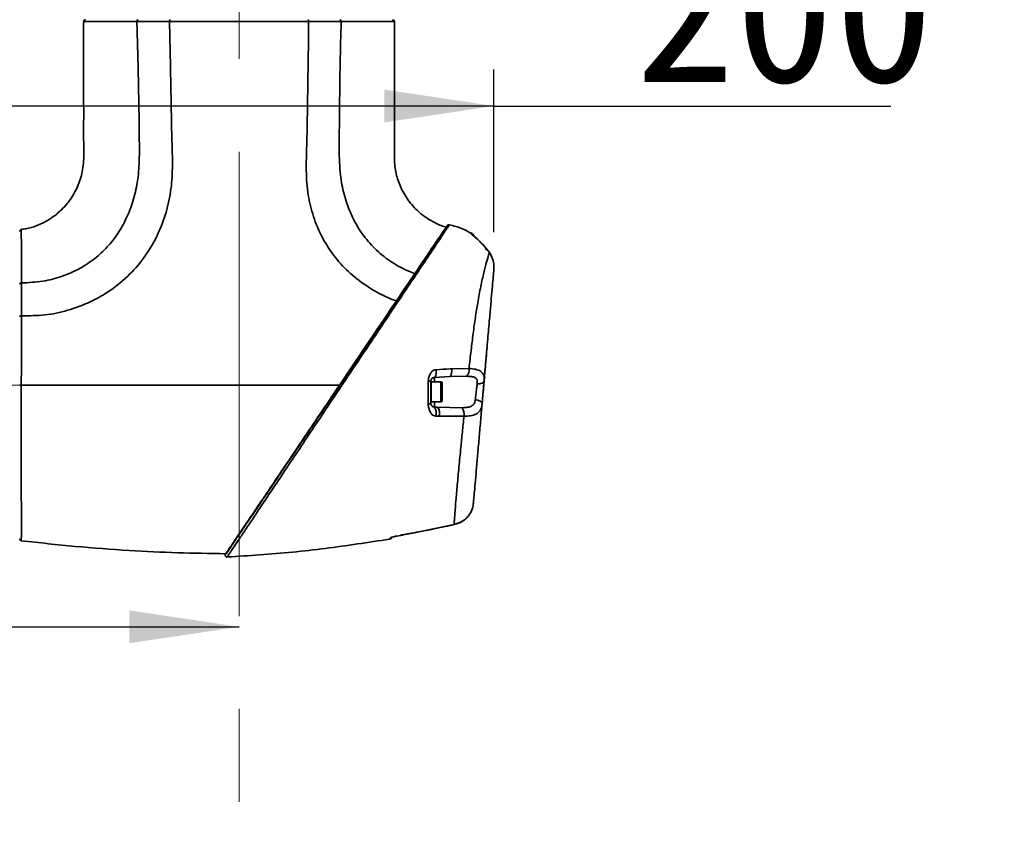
# Model space of a CAD drawing. Header units: millimetres. Extents: x 0 to 297, y 0 to 209.
# Tile 14 of 38: x 86 to 113, y 104 to 127. Entities that reach past the tile are written whole.
import ezdxf

# ---------------------------------------------------------------- set-up
doc = ezdxf.new("R2010")
doc.units = ezdxf.units.MM
doc.header["$PDSIZE"] = -1
doc.linetypes.add('CENTERX2', pattern=[20.32, 12.7, -2.54, 2.54, -2.54])
doc.layers.add('图层0', color=7, linetype='Continuous')
doc.styles.add('SLDTEXTSTYLE0', font='SIMSUN.TTC')
doc.styles.add('SLDTEXTSTYLE5', font='SIMSUN.TTC', dxfattribs={"bigfont": 'bigfont'})
doc.dimstyles.new('SLDDIMSTYLE0', dxfattribs={"dimtxt": 4, "dimasz": 3, "dimexe": 0, "dimexo": 0.0625, "dimgap": 1, "dimtad": 2, "dimlfac": 10, "dimrnd": 1e-09, "dimzin": 12, "dimdsep": 46, "dimtxsty": 'SLDTEXTSTYLE0', "dimsah": 1, "dimcen": 0.09, "dimadec": 0, "dimazin": 3, "dimtfac": 1, "dimtofl": 0, "dimtmove": 0, "dimatfit": 3, "dimfxl": 0, "dimfrac": 2, "dimtolj": 1, "dimtzin": 12, "dimarcsym": 0})
doc.dimstyles.new('SLDDIMSTYLE2', dxfattribs={"dimtxt": 3, "dimasz": 3, "dimexe": 0, "dimexo": 0.0625, "dimgap": 0.75, "dimtad": 0, "dimtih": 1, "dimtoh": 1, "dimlfac": 3, "dimrnd": 1e-09, "dimzin": 12, "dimdsep": 46, "dimtxsty": 'SLDTEXTSTYLE0', "dimblk1": 'NONE', "dimblk2": 'NONE', "dimsah": 1, "dimcen": 0, "dimadec": 0, "dimazin": 3, "dimtfac": 1, "dimtmove": 0, "dimatfit": 3, "dimldrblk": 'NONE', "dimfxl": 0, "dimfrac": 2, "dimtolj": 1, "dimtzin": 12, "dimarcsym": 0})
doc.dimstyles.new('SLDDIMSTYLE7', dxfattribs={"dimtxt": 3, "dimasz": 3, "dimexe": 0, "dimexo": 0.0625, "dimgap": 0.75, "dimtad": 0, "dimtih": 1, "dimtoh": 1, "dimlfac": 3, "dimrnd": 1e-09, "dimzin": 12, "dimdsep": 46, "dimtxsty": 'SLDTEXTSTYLE0', "dimblk1": 'NONE', "dimblk2": 'NONE', "dimsah": 1, "dimcen": 0, "dimadec": 0, "dimazin": 3, "dimtol": 1, "dimtp": 0.03, "dimtfac": 1, "dimtmove": 0, "dimatfit": 3, "dimldrblk": 'NONE', "dimfxl": 0, "dimfrac": 2, "dimtolj": 1, "dimarcsym": 0})
doc.dimstyles.new('SLDDIMSTYLE8', dxfattribs={"dimtxt": 3, "dimasz": 3, "dimexe": 0, "dimexo": 0.0625, "dimgap": 0.75, "dimtad": 0, "dimtih": 1, "dimtoh": 1, "dimlfac": 3, "dimrnd": 1e-09, "dimzin": 12, "dimdsep": 46, "dimtxsty": 'SLDTEXTSTYLE0', "dimblk1": 'NONE', "dimblk2": 'NONE', "dimsah": 1, "dimcen": 0, "dimadec": 0, "dimazin": 3, "dimtfac": 1, "dimtmove": 0, "dimatfit": 3, "dimldrblk": 'NONE', "dimfxl": 0, "dimfrac": 2, "dimtolj": 1, "dimtzin": 12, "dimarcsym": 0})

# ---------------------------------------------------------------- blocks, each defined once
blk = doc.blocks.new('_D_2')
at = {"layer": '图层0'}
for p, q in [((78.522, 120.915), (78.522, 125.153)), ((98.595, 120.7), (98.595, 125.153)), ((98.595, 124.153), (78.522, 124.153)), ((98.595, 124.153), (109.45, 124.153))]:
    blk.add_line(p, q, dxfattribs=at)
for points in [[(78.522, 124.153), (81.522, 123.703), (81.522, 124.603)], [(98.595, 124.153), (95.595, 124.603), (95.595, 123.703)]]:
    blk.add_solid(points, dxfattribs=at)
at = {"layer": '图层0', "insert": (102.466, 128.808), "char_height": 4, "attachment_point": 1, "style": 'SLDTEXTSTYLE0'}
blk.add_mtext('200', dxfattribs=at)
blk = doc.blocks.new('_D_9')
at = {"layer": '图层0'}
for p, q in [((78.522, 112.115), (78.522, 108.904)), ((78.522, 109.904), (68.33, 109.904)), ((78.522, 109.904), (91.622, 109.904))]:
    blk.add_line(p, q, dxfattribs=at)
for points in [[(78.522, 109.904), (81.522, 109.454), (81.522, 110.354)], [(91.622, 109.904), (88.622, 110.354), (88.622, 109.454)]]:
    blk.add_solid(points, dxfattribs=at)
at = {"layer": '图层0', "insert": (68.33, 114.558), "char_height": 4, "attachment_point": 1, "style": 'SLDTEXTSTYLE0'}
blk.add_mtext('131', dxfattribs=at)
blk = doc.blocks.new('_D_11')
at = {"layer": '图层0'}
for p, q in [((87.572, 164.565), (51.543, 164.565)), ((52.543, 164.565), (52.543, 70.665)), ((83.842, 70.665), (51.543, 70.665))]:
    blk.add_line(p, q, dxfattribs=at)
for centre, start, end in [((50.215, 116.451), 63.4349, 116.5651), ((50.215, 118.778), 243.4349, 296.5651)]:
    blk.add_arc(centre, 5.205, start, end, dxfattribs=at)
for points in [[(52.543, 164.565), (52.093, 161.565), (52.993, 161.565)], [(52.543, 70.665), (52.993, 73.665), (52.093, 73.665)]]:
    blk.add_solid(points, dxfattribs=at)
at = {"layer": '图层0', "insert": (47.888, 114.123), "char_height": 4, "attachment_point": 1, "rotation": 90, "style": 'SLDTEXTSTYLE0'}
blk.add_mtext('939', dxfattribs=at)
blk = doc.blocks.new('_D_17')
at = {"layer": '图层0'}
blk.add_line((202.251, 125.898), (186.871, 125.898), dxfattribs=at)
at = {"layer": '图层0', "char_height": 3, "attachment_point": 1, "style": 'SLDTEXTSTYLE0'}
for s, insert in [('PCD', (186.871, 129.388)), ('%%c', (192.109, 129.388)), ('126', (195.426, 129.388))]:
    blk.add_mtext(s, dxfattribs=dict(at, insert=insert))
blk = doc.blocks.new('_None')
blk = doc.blocks.new('SW_SYMBOL_HOLE_DEPTH')
at = {"layer": '图层0', "color": 0}
for p, q in [((0, 875), (800, 875)), ((400, 875), (400, 75)), ((100, 555), (400, 75)), ((700, 555), (400, 75))]:
    blk.add_line(p, q, dxfattribs=at)
blk = doc.blocks.new('_D_22')
at = {"layer": '图层0'}
blk.add_line((190.473, 159.019), (171.369, 159.019), dxfattribs=at)
at = {"layer": '图层0', "xscale": 0.003490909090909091, "yscale": 0.003490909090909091, "zscale": 0.003490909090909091}
blk.add_blockref('SW_SYMBOL_HOLE_DEPTH', (183.997, 159.264), dxfattribs=at)
at = {"layer": '图层0', "attachment_point": 1, "style": 'SLDTEXTSTYLE0'}
for s, insert, char_height in [('0.03', (179.342, 163.838), 2), ('+', (178.178, 163.838), 2), ('%%c', (171.369, 162.51), 3), ('4', (174.686, 162.51), 3), ('6', (187.14, 162.51), 3), ('0', (179.342, 161.51), 2)]:
    blk.add_mtext(s, dxfattribs=dict(at, insert=insert, char_height=char_height))
blk = doc.blocks.new('_D_23')
at = {"layer": '图层0'}
blk.add_line((236.746, 131.304), (257.363, 131.304), dxfattribs=at)
at = {"layer": '图层0', "char_height": 3, "attachment_point": 1}
for s, insert, style in [('贯穿', (250.38, 133.794), 'SLDTEXTSTYLE5'), ('%%c', (241.825, 133.794), 'SLDTEXTSTYLE0'), ('4-', (238.333, 133.794), 'SLDTEXTSTYLE0'), ('6.6', (245.142, 133.794), 'SLDTEXTSTYLE0'), ('圆周均布', (240.865, 130.302), 'SLDTEXTSTYLE5')]:
    blk.add_mtext(s, dxfattribs=dict(at, insert=insert, style=style))

msp = doc.modelspace()

# ---------------------------------------------------------------- linework, layer by layer
at = {"color": 8, "linetype": 'Continuous', "lineweight": 35}
for p, q in [((97.97311814, 120.66482297), (97.97214668, 120.68259326)), ((96.96717169, 116.72722749), (96.96717169, 116.61018228)), ((97.14276022, 116.58805038), (97.14276022, 116.60888862)), ((97.14276022, 116.05888862), (97.14276022, 116.58805038)), ((96.96717169, 116.0548759), (96.96717169, 115.9172945)), ((96.41350689, 112.47849471), (96.41581501, 112.47600689))]:
    msp.add_line(p, q, dxfattribs=at)
at = {"color": 7, "linetype": 'Continuous', "lineweight": 35}
for p, q in [((98.30129273, 120.35437534), (98.29828712, 120.35325009)), ((98.29828712, 120.35325011), (98.47001725, 120.14446928)), ((98.47001727, 120.14446924), (98.29828712, 120.35325009)), ((98.47238744, 120.1450131), (98.47001727, 120.14446924)), ((98.51990333, 120.06241999), (98.47001727, 120.14446924)), ((98.521609, 120.06260954), (98.51990333, 120.06241999)), ((97.43952237, 116.96555563), (97.91519439, 116.9730828)), ((97.38617422, 116.74918648), (96.96717169, 116.72722749)), ((97.85474283, 116.75831232), (97.38617422, 116.74918648)), ((97.14276022, 116.60888862), (96.88026022, 116.60888862)), ((96.88026022, 116.05888862), (96.88026022, 116.58805038)), ((97.18026022, 116.57138862), (97.18026022, 116.09638862)), ((96.88026022, 116.05888862), (97.14276022, 116.05888862)), ((97.05251442, 115.91282187), (96.96717169, 115.9172945)), ((97.05251442, 115.91282187), (97.72953121, 115.89908168)), ((97.0932279, 115.66524321), (97.00704466, 115.66966161)), ((97.77710701, 115.66428115), (97.0932279, 115.66524321)), ((98.03829774, 113.33509163), (98.03145769, 113.25691103)), ((98.03894089, 113.34243995), (98.04027163, 113.3576496)), ((98.03999134, 113.35444909), (98.04055136, 113.36085016)), ((96.41350689, 112.47849471), (97.50591128, 112.70268876)), ((96.04383041, 112.40888862), (96.09276022, 112.40888862)), ((96.16579404, 112.4311624), (96.41557536, 112.47677908)), ((96.4157607, 112.47627525), (96.4811658, 112.48903414)), ((95.73884907, 112.30219742), (95.73884897, 112.3147765))]:
    msp.add_line(p, q, dxfattribs=at)
at = {"color": 7, "linetype": 'Continuous', "lineweight": 35, "flags": 128}
for points in [[(97.01400242, 116.93912531), (97.01546658, 116.89886216), (97.01453939, 116.85974218), (97.0112586, 116.82335739), (97.00575772, 116.79118846), (96.9982606, 116.76454453), (96.98907234, 116.74450987), (96.97856686, 116.7318998), (96.96717169, 116.72722749)], [(97.43952237, 116.96555563), (97.44118566, 116.92475324), (97.44011599, 116.88495921), (97.43635802, 116.84783447), (97.43006859, 116.81492852), (97.42151021, 116.78761481), (97.4110401, 116.76703335), (97.39909525, 116.75404318), (97.38617422, 116.74918648)], [(98.13790672, 116.55078745), (98.17425971, 116.55094594), (98.20902373, 116.55442081), (98.24101897, 116.56109411), (98.26915959, 116.57073939), (98.29249056, 116.58302929), (98.31022008, 116.59754672), (98.32174645, 116.61379901), (98.3266785, 116.63123458)], [(98.08343896, 116.1152819), (98.12176323, 116.10999529), (98.15824392, 116.10153818), (98.19150258, 116.09023013), (98.22028254, 116.07649842), (98.24349635, 116.06086189), (98.26026687, 116.04391137), (98.26996042, 116.02628735), (98.27221073, 116.00865575)], [(97.50594081, 112.69927478), (97.50601834, 112.69927046), (97.50591128, 112.70268876)], [(95.94059386, 112.38861728), (95.94317365, 112.38678774), (95.94361423, 112.38797495)]]:
    msp.add_lwpolyline(points, dxfattribs=at)
at = {"color": 7, "linetype": 'Continuous', "lineweight": 35}
for centre, radius, start, end in [((87.42240874, 126.46454814), 0.05, 89.999758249, 180.446576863), ((95.82238207, 126.46454828), 0.04999986, 0.267175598, 90.053512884), ((85.67240598, 120.72098942), 0.05000003, 99.081662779, 180.000478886), ((97.35815805, 120.8539192), 0.04999993, 77.960362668, 146.011210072), ((97.87240529, 120.50926765), 0.2, 25.141948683, 60.114782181), ((98.35759849, 120.22138862), 0.0375, 0, 90), ((97.60695622, 116.94394985), 0.30961185, 323.160070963, 5.399237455), ((96.81405601, 117.69170301), 1.06593668, 269.17508479, 273.137934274), ((97.14276022, 116.57138862), 0.0375, 0, 90), ((97.14276022, 116.09638862), 0.0375, 270, 0), ((96.81192518, 116.11397255), 0.11415344, 262.623141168, 301.992897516), ((96.73513301, 115.7529059), 0.2843687, 342.978311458, 35.3157951), ((96.8245868, 115.74820302), 0.28115897, 342.838642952, 35.838391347), ((97.37071923, 115.70415818), 0.40833957, 354.395760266, 28.512885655), ((95.72240529, 112.4008354), 0.1, 279.45661067, 330.733821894), ((96.09276022, 112.44638862), 0.0375, 270, 321.201490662), ((91.29360046, 111.8628427), 0.05, 145.994966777, 286.910944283)]:
    msp.add_arc(centre, radius, start, end, dxfattribs=at)
at = {"color": 8, "linetype": 'Continuous', "lineweight": 35}
for centre, radius, start, end in [((97.87309943, 120.4921357), 0.1995611, 36.779962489, 59.921015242), ((95.72247138, 112.41350778), 0.10008043, 279.418487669, 318.504349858)]:
    msp.add_arc(centre, radius, start, end, dxfattribs=at)
at = {"color": 7, "linetype": 'Continuous', "lineweight": 35}
for points, knots in [([(87.37245385, 126.46453789), (87.37243231, 126.38103413), (87.37235227, 126.07088213), (87.37241811, 125.57375726), (87.37236039, 125.01283594), (87.37244868, 124.57085415), (87.37222698, 124.16277808), (87.37327758, 123.7275934), (87.3684055, 123.20787133), (87.38468598, 122.76205169), (87.34949813, 122.41771657), (87.28335666, 122.12902113), (87.14578533, 121.79065291), (86.89216238, 121.42248055), (86.60473858, 121.15959437), (86.32270734, 120.98202256), (86.07193543, 120.8695704), (85.84814647, 120.79755504), (85.70736617, 120.78087861), (85.66391876, 120.77573195)], [0, 0, 0, 0, 0.0381870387, 0.141835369, 0.2273396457, 0.2947019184, 0.3439566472, 0.4139596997, 0.4936995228, 0.5817064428, 0.6175822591, 0.6516250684, 0.7168847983, 0.7832688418, 0.8545084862, 0.8933006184, 0.9352376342, 0.9800131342, 1, 1, 1, 1]), ([(88.8272159, 126.463458), (88.83404712, 126.24459105), (88.84767472, 125.80797377), (88.86374298, 125.15449829), (88.87693159, 124.50392924), (88.88807024, 123.85619233), (88.89501654, 123.21459581), (88.90100379, 122.59477231), (88.84448924, 122.01462879), (88.71506607, 121.49188835), (88.52606555, 121.02564732), (88.28308397, 120.60991931), (87.98500603, 120.24624736), (87.63331421, 119.93455677), (87.22683879, 119.67420994), (86.76474728, 119.47768088), (86.24060284, 119.34081897), (85.86894493, 119.32174025), (85.6720679, 119.31163375)], [0, 0, 0, 0, 0.0730586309, 0.1457445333, 0.2180906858, 0.2901622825, 0.3618801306, 0.4321936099, 0.4968728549, 0.5557652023, 0.6112309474, 0.664176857, 0.7158197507, 0.7674425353, 0.8203524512, 0.8761317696, 0.9343837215, 1, 1, 1, 1]), ([(85.67361283, 118.41496886), (85.88577679, 118.4147361), (86.31014732, 118.41427053), (86.94356285, 118.5503342), (87.55659685, 118.77873649), (88.13194934, 119.1103652), (88.64315763, 119.53476638), (89.07165977, 120.04310528), (89.40528954, 120.61767744), (89.64028349, 121.23584509), (89.77906334, 121.88057791), (89.80926555, 122.53642491), (89.78524106, 123.19058751), (89.77217702, 123.84529283), (89.76065809, 124.49998617), (89.74902396, 125.15468913), (89.73599445, 125.80936425), (89.72560173, 126.24577651), (89.72040535, 126.46398318)], [0, 0, 0, 0, 0.06062294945, 0.12125806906, 0.1843356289, 0.24741035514, 0.31052260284, 0.37370328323, 0.43684112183, 0.49991658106, 0.56240445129, 0.62488489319, 0.6874027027, 0.74992210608, 0.81244159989, 0.87496119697, 0.93748044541, 1, 1, 1, 1]), ([(89.72040511, 126.46399246), (89.72040331, 126.46399246), (89.5824521, 126.46389135), (89.35814527, 126.46377923), (89.06327158, 126.46363845), (88.90404729, 126.46352575), (88.82721759, 126.46345193), (88.8272161, 126.46345193)], [0, 0, 0, 0, 0.0000055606, 0.4266337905, 0.713311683, 0.9999944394, 1, 1, 1, 1]), ([(89.74230484, 126.51454814), (89.73998044, 126.51407187), (89.73492661, 126.51303635), (89.72908591, 126.50554012), (89.7249817, 126.49625808), (89.72240389, 126.48703183), (89.72063453, 126.47605576), (89.72049581, 126.46807776), (89.72042446, 126.46397438)], [0, 0, 0, 0, 0.19761638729, 0.42966665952, 0.55922598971, 0.69747229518, 0.84439922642, 1, 1, 1, 1]), ([(93.52548134, 126.46445266), (93.30696085, 126.4645381), (92.86992441, 126.464709), (92.16493422, 126.46483345), (91.44837951, 126.46448141), (90.93944575, 126.46413401), (90.54423786, 126.46392773), (90.19587734, 126.46378776), (89.89720363, 126.46390499), (89.72042446, 126.46397438)], [0, 0, 0, 0, 0.18135035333, 0.36269694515, 0.54404947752, 0.72540661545, 0.75080554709, 0.85250664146, 1, 1, 1, 1]), ([(93.52543973, 126.46444727), (93.52392172, 126.23799269), (93.52088569, 125.78508193), (93.50979771, 125.10579112), (93.49973758, 124.42648858), (93.48898254, 123.74719973), (93.47589135, 123.06794392), (93.45132664, 122.38915928), (93.49523752, 121.73498036), (93.64513298, 121.12347341), (93.8775547, 120.56672847), (94.20021415, 120.05639763), (94.60622838, 119.60942558), (95.07968538, 119.23645917), (95.5300577, 118.97612549), (95.82455998, 118.85732423), (95.93339177, 118.81342184)], [0, 0, 0, 0, 0.0779889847, 0.1559785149, 0.2339673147, 0.3119568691, 0.3899460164, 0.4679317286, 0.5458613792, 0.6148326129, 0.6837936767, 0.7527661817, 0.8217297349, 0.8906942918, 0.9596066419, 1, 1, 1, 1]), ([(94.41767404, 126.46350115), (94.41767254, 126.46350114), (94.28487643, 126.46331791), (94.07212666, 126.46334095), (93.76731548, 126.4638148), (93.60708933, 126.46419926), (93.5254415, 126.46444166), (93.52543971, 126.46444166)], [0, 0, 0, 0, 0.0000055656, 0.495177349, 0.7469904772, 0.9999944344, 1, 1, 1, 1]), ([(94.41767292, 126.46346578), (94.41056387, 126.23005077), (94.39634572, 125.76321952), (94.38387207, 125.06274296), (94.37386238, 124.3622752), (94.36737456, 123.66162818), (94.36009529, 122.9616428), (94.37461795, 122.31587135), (94.48474155, 121.73599304), (94.65715027, 121.23079312), (94.90762866, 120.75877512), (95.23486198, 120.33588358), (95.63254255, 119.97925884), (96.04257765, 119.72376725), (96.3237744, 119.61138706), (96.44030642, 119.56481507)], [0, 0, 0, 0, 0.0901653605, 0.1803311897, 0.2704972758, 0.360663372, 0.450826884, 0.5409454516, 0.6094033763, 0.6778527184, 0.7463253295, 0.8147874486, 0.8831970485, 0.9515951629, 1, 1, 1, 1]), ([(97.2942898, 120.83986496), (97.27085279, 120.84516616), (97.14497835, 120.87363759), (96.94344603, 120.97240851), (96.70268056, 121.11862476), (96.50637988, 121.28158629), (96.29939317, 121.4992288), (96.10351671, 121.78703618), (95.94822556, 122.15911277), (95.8665851, 122.55764692), (95.87407958, 122.96822997), (95.87223335, 123.33624181), (95.87262333, 123.64565483), (95.87258811, 123.8917636), (95.87262139, 124.10849273), (95.87262007, 124.32196271), (95.87261367, 124.57467682), (95.87258066, 124.8996807), (95.87251029, 125.3097391), (95.87243844, 125.8012436), (95.87234439, 126.19583566), (95.87239718, 126.4265918), (95.87240586, 126.464537)], [0, 0, 0, 0, 0.0114936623, 0.0617296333, 0.1061503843, 0.1463873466, 0.1833876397, 0.2497366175, 0.3116776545, 0.3753591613, 0.4428505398, 0.5076586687, 0.5516733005, 0.5909470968, 0.6254799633, 0.6554242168, 0.6931383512, 0.746461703, 0.8110354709, 0.8894886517, 0.9818276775, 1, 1, 1, 1]), ([(97.29095919, 120.8260983), (97.28998881, 120.82465964), (97.28776737, 120.82136624), (97.24128302, 120.75245035), (97.14656305, 120.61202221), (96.97928457, 120.36402167), (96.74620555, 120.01846782), (96.54237944, 119.71628318), (96.44041524, 119.56511503)], [0, 0, 0, 0, 0.1008548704, 0.230879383, 0.4087213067, 0.5865259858, 0.793159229, 1, 1, 1, 1]), ([(96.45095348, 119.59834758), (96.48541628, 119.64944078), (96.61767739, 119.84552593), (96.81311327, 120.13527153), (97.02591315, 120.45076033), (97.18659091, 120.68897491), (97.28128315, 120.82936192), (97.32116918, 120.88849539), (97.31343619, 120.87703078), (97.31203182, 120.87494871)], [0, 0, 0, 0, 0.064170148, 0.2462717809, 0.4325057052, 0.6117839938, 0.7960354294, 0.9629583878, 1, 1, 1, 1]), ([(97.96689791, 120.67258597), (97.89169554, 120.71575886), (97.7028323, 120.82418325), (97.49030859, 120.87444707), (97.36240847, 120.90469662)], [0, 0, 0, 0, 0.3981842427, 1, 1, 1, 1]), ([(97.97311814, 120.66482297), (97.97432751, 120.66200782), (97.97766097, 120.65424825), (98.01073612, 120.62236402), (98.08009608, 120.56113475), (98.18227002, 120.46992855), (98.2580911, 120.39367525), (98.29828712, 120.35325009)], [0, 0, 0, 0, 0.0949540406, 0.2617284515, 0.4621255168, 0.7148495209, 1, 1, 1, 1]), ([(98.20248413, 120.45295978), (98.20150399, 120.45393301), (98.17474164, 120.48050651), (98.12756355, 120.5228666), (98.07228464, 120.57299533), (98.04251602, 120.60008865), (98.03136041, 120.61128609), (98.03147613, 120.61116379), (98.03150868, 120.61112938)], [0, 0, 0, 0, 0.0129423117, 0.3533840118, 0.6338124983, 0.8405369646, 0.9551391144, 1, 1, 1, 1]), ([(98.30115288, 120.35422549), (98.29711977, 120.35853525), (98.26494977, 120.39291197), (98.23162821, 120.42494377), (98.20248413, 120.45295978)], [0, 0, 0, 0, 0.12536874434, 1, 1, 1, 1]), ([(97.91519439, 116.9730828), (97.93353623, 117.13883848), (97.96968945, 117.46555607), (98.02701292, 117.93160374), (98.08692461, 118.36817298), (98.15562406, 118.80616849), (98.23472236, 119.22543872), (98.31940134, 119.60181679), (98.3961815, 119.89247574), (98.44605277, 120.06372577), (98.46419457, 120.12485085), (98.47001727, 120.14446924)], [0, 0, 0, 0, 0.1075766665, 0.2120421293, 0.3169338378, 0.4214147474, 0.55207198, 0.6827135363, 0.8110504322, 0.9393557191, 1, 1, 1, 1]), ([(98.52040854, 120.06202799), (98.51237597, 120.07926882), (98.49878582, 120.10843825), (98.47824719, 120.13312086), (98.46984809, 120.14321462)], [0, 0, 0, 0, 0.5910582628, 1, 1, 1, 1]), ([(98.59517539, 119.7002426), (98.5959318, 119.75897836), (98.59750993, 119.88152096), (98.54647616, 120.0004794), (98.51990333, 120.06241999)], [0, 0, 0, 0, 0.4793089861, 1, 1, 1, 1]), ([(98.59517539, 119.7002426), (98.59346148, 119.68065236), (98.58774957, 119.6153644), (98.57237939, 119.43968068), (98.54719102, 119.1517722), (98.51630818, 118.79877246), (98.47849382, 118.36654126), (98.43359247, 117.85330088), (98.38184416, 117.26179633), (98.34512889, 116.8421286), (98.3266785, 116.63123458)], [0, 0, 0, 0, 0.0528323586, 0.17607320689, 0.29946467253, 0.42542430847, 0.55140204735, 0.70048843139, 0.84948760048, 1, 1, 1, 1]), ([(91.25941918, 111.90158145), (91.25768182, 111.8990057), (91.25153862, 111.88989804), (91.29708696, 111.95742623), (91.37257975, 112.06934889), (91.45852242, 112.19676413), (91.56970434, 112.36159811), (91.70323086, 112.55955932), (91.85512405, 112.78475023), (92.02083649, 113.03042903), (92.19914799, 113.29478671), (92.3911318, 113.57941441), (92.61578656, 113.91247878), (92.87323388, 114.29416013), (93.16720821, 114.72999499), (93.47374102, 115.18444858), (93.77873032, 115.63661381), (94.07550432, 116.07659937), (94.36419396, 116.50459935), (94.65478932, 116.93542469), (95.00836379, 117.4596204), (95.42106621, 118.0714769), (95.84960743, 118.70681539), (96.18488112, 119.20387907), (96.35180771, 119.45135792), (96.41347064, 119.54277697)], [0, 0, 0, 0, 0.0216902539, 0.0766953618, 0.1080115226, 0.1428640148, 0.1777203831, 0.2140355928, 0.2503562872, 0.285159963, 0.3199677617, 0.3557612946, 0.3915580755, 0.4381423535, 0.4847332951, 0.5329953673, 0.5812614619, 0.6242725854, 0.6672854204, 0.711348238, 0.7554094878, 0.8281421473, 0.9023183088, 0.9639162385, 1, 1, 1, 1]), ([(96.44033562, 119.564997), (96.37142089, 119.4628267), (96.25795864, 119.29461201), (96.08522061, 119.03851734), (95.98406695, 118.88855087), (95.93339177, 118.81342184)], [0, 0, 0, 0, 0.4356637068, 0.7172832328, 1, 1, 1, 1]), ([(85.67207237, 119.31163379), (85.67207238, 119.31163229), (85.67263018, 119.23443684), (85.67354352, 119.07468817), (85.67437948, 118.82068922), (85.67434048, 118.59848704), (85.673819, 118.46113721), (85.67358829, 118.41497197), (85.67358828, 118.41497018)], [0, 0, 0, 0, 0.00000554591, 0.28582071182, 0.57161354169, 0.85733188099, 0.99999445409, 1, 1, 1, 1]), ([(94.38276914, 116.51452924), (94.4836761, 116.66412996), (94.68546639, 116.96329637), (94.98840143, 117.41241604), (95.28851772, 117.85735673), (95.60756601, 118.33036528), (95.81748583, 118.64158421), (95.93339269, 118.81342319)], [0, 0, 0, 0, 0.1874872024, 0.3749305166, 0.5682532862, 0.7616118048, 1, 1, 1, 1]), ([(85.67358527, 118.41491301), (85.66692938, 118.41466423), (85.65361759, 118.41416668), (85.63667644, 118.4091147), (85.6247743, 118.40174626), (85.62319553, 118.39585514), (85.62240615, 118.39290959)], [0, 0, 0, 0, 0.2499997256, 0.499999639, 0.7499997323, 1, 1, 1, 1]), ([(85.67362214, 118.41468212), (85.67341715, 118.25592865), (85.67310447, 118.01378548), (85.67148895, 117.57529037), (85.66922242, 117.10265736), (85.66709832, 116.71182068), (85.66602619, 116.51454824)], [0, 0, 0, 0, 0.26569688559, 0.40526159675, 0.69980941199, 1, 1, 1, 1]), ([(98.27439179, 116.03359598), (98.28773491, 116.18610996), (98.3151712, 116.49971129), (98.35639258, 116.97088378), (98.38930894, 117.34712906), (98.40660906, 117.54487566), (98.4116172, 117.60212051)], [0, 0, 0, 0, 0.2811913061, 0.5781894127, 0.8778917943, 1, 1, 1, 1]), ([(97.01400242, 116.93912531), (96.99277048, 116.93603989), (96.95464727, 116.93049983), (96.89672752, 116.89048293), (96.84941319, 116.82509753), (96.80983788, 116.73210097), (96.80259493, 116.66296312), (96.79870973, 116.6258768)], [0, 0, 0, 0, 0.1577122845, 0.2831817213, 0.5076708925, 0.7359091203, 1, 1, 1, 1]), ([(97.01400242, 116.93912531), (97.14108755, 116.9469315), (97.28340344, 116.95567323), (97.42442962, 116.96460025), (97.43952237, 116.96555563)], [0, 0, 0, 0, 0.8929791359, 1, 1, 1, 1]), ([(97.91519439, 116.9730828), (97.9761771, 116.96687568), (98.09815361, 116.9544603), (98.23019602, 116.90488634), (98.30557691, 116.82735835), (98.33192731, 116.7354606), (98.3282983, 116.66339913), (98.3266785, 116.63123458)], [0, 0, 0, 0, 0.2309396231, 0.4619212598, 0.6674822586, 0.8515810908, 1, 1, 1, 1]), ([(96.87240529, 116.62736454), (96.87259139, 116.63197616), (96.87296255, 116.64117371), (96.87586001, 116.65442202), (96.88014122, 116.66662956), (96.89067661, 116.68750847), (96.90922289, 116.70601075), (96.92950599, 116.72021891), (96.95458435, 116.72488532), (96.96717169, 116.72722749)], [0, 0, 0, 0, 0.0592958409, 0.1182611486, 0.1791510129, 0.2440201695, 0.4897596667, 0.7439000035, 1, 1, 1, 1]), ([(96.87240529, 116.62736454), (96.87240529, 116.52717315), (96.87240529, 116.3226698), (96.87240529, 116.12035373), (96.87240529, 116.01715745)], [0, 0, 0, 0, 0.4899254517, 1, 1, 1, 1]), ([(98.13790672, 116.55078745), (98.1398727, 116.57237216), (98.14411401, 116.61893815), (98.12863391, 116.67725938), (98.09710929, 116.7080167), (98.05018848, 116.73458929), (97.97711608, 116.75371233), (97.89683896, 116.75672993), (97.85474283, 116.75831232)], [0, 0, 0, 0, 0.14770516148, 0.31865313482, 0.47844498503, 0.50979946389, 0.74294608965, 1, 1, 1, 1]), ([(98.3266785, 116.63123458), (98.32139216, 116.57081094), (98.31011192, 116.44187623), (98.29062478, 116.21913406), (98.27834883, 116.07881613), (98.27221073, 116.00865575)], [0, 0, 0, 0, 0.30602226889, 0.65300413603, 1, 1, 1, 1]), ([(85.66617899, 116.51454842), (85.66617898, 116.51454642), (85.66539864, 116.36067169), (85.66416737, 116.05067676), (85.66309676, 115.51078289), (85.66322452, 114.90088087), (85.66460971, 114.25977659), (85.66640846, 113.67776061), (85.66770312, 113.1825868), (85.66802858, 112.77845584), (85.66806307, 112.56031199), (85.66768591, 112.40562362), (85.66695215, 112.28991515), (85.66662478, 112.26992104), (85.66644996, 112.25924437)], [0, 0, 0, 0, 0.0000008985, 0.0691294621, 0.139112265, 0.2453186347, 0.3546767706, 0.4609413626, 0.5703060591, 0.6761657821, 0.7850767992, 0.807456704, 0.8971837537, 1, 1, 1, 1]), ([(94.38278205, 116.51454838), (93.7547452, 116.5145484), (92.49865078, 116.51454843), (90.6888534, 116.51454851), (88.95853411, 116.51454856), (87.30846561, 116.51454843), (86.21355403, 116.51454842), (85.66611191, 116.51454842)], [0, 0, 0, 0, 0.2160047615, 0.4320166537, 0.6213489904, 0.8106792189, 1, 1, 1, 1]), ([(94.38278205, 116.51454838), (94.24697399, 116.31320466), (93.97485356, 115.90976953), (93.57106308, 115.31112552), (93.18673102, 114.74132981), (92.82692289, 114.20789232), (92.49494832, 113.71571977), (92.20870841, 113.29135167), (91.96852999, 112.93527251), (91.77077799, 112.64209311), (91.58472239, 112.36625435), (91.4247955, 112.12915298), (91.32687979, 111.98398696), (91.28108004, 111.91608604), (91.27586339, 111.90835205), (91.27325521, 111.90448527)], [0, 0, 0, 0, 0.0917876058, 0.1839160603, 0.2757046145, 0.3610531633, 0.4466801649, 0.5319754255, 0.5993036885, 0.6668158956, 0.7340980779, 0.8185671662, 0.9029628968, 0.9514841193, 1, 1, 1, 1]), ([(96.79726844, 116.00076395), (96.79750735, 116.10649641), (96.79797567, 116.31376163), (96.79846837, 116.52325335), (96.79870973, 116.6258768)], [0, 0, 0, 0, 0.5101312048, 1, 1, 1, 1]), ([(98.08343896, 116.1152819), (98.08957878, 116.16430045), (98.10186413, 116.2623832), (98.12134041, 116.41812527), (98.13262024, 116.50845355), (98.13790672, 116.55078745)], [0, 0, 0, 0, 0.3467632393, 0.6938493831, 1, 1, 1, 1]), ([(97.72953121, 115.89908168), (97.77240332, 115.90064459), (97.85568464, 115.90368062), (97.96434927, 115.9280677), (98.01911699, 115.96491509), (98.05699521, 116.01252633), (98.07444204, 116.05396314), (98.08139251, 116.10133422), (98.08343896, 116.1152819)], [0, 0, 0, 0, 0.2426600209, 0.4713798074, 0.6935542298, 0.701593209, 0.9121387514, 1, 1, 1, 1]), ([(96.79726844, 116.00076395), (96.80105466, 115.96289631), (96.80820618, 115.89137071), (96.84395562, 115.79458915), (96.88656995, 115.7231981), (96.94473717, 115.67946625), (96.98471469, 115.67317543), (97.00704466, 115.66966161)], [0, 0, 0, 0, 0.2606201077, 0.4922674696, 0.7190308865, 0.8430609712, 1, 1, 1, 1]), ([(96.96717169, 115.9172945), (96.96043052, 115.91811489), (96.94518248, 115.91997054), (96.92567743, 115.92807299), (96.907615, 115.93935554), (96.8889977, 115.95930171), (96.8750853, 115.98779375), (96.87326145, 116.00777682), (96.87240529, 116.01715745)], [0, 0, 0, 0, 0.10762573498, 0.24344162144, 0.50152137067, 0.75823033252, 0.88650627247, 1, 1, 1, 1]), ([(98.27221073, 116.00865575), (98.27121571, 115.99848148), (98.26914038, 115.97726083), (98.25832431, 115.90682229), (98.22308546, 115.80788454), (98.11807747, 115.72107567), (97.96381283, 115.67497174), (97.83896925, 115.66782332), (97.77710701, 115.66428115)], [0, 0, 0, 0, 0.0426672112, 0.0889916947, 0.3136213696, 0.557270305, 0.7806194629, 1, 1, 1, 1]), ([(98.27221073, 116.00865575), (98.25778687, 115.84378952), (98.228935, 115.5140097), (98.1872693, 115.03777422), (98.14806972, 114.58973175), (98.11196718, 114.17709245), (98.08081849, 113.82107699), (98.05650192, 113.54315136), (98.03925441, 113.34602212), (98.03405639, 113.28661204), (98.03145774, 113.25691105)], [0, 0, 0, 0, 0.1205003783, 0.2410353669, 0.3671023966, 0.4931750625, 0.6248122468, 0.7564263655, 0.8782297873, 1, 1, 1, 1]), ([(97.50591128, 112.70268876), (97.50824311, 112.7366698), (97.51290694, 112.80463458), (97.52202496, 112.92820848), (97.53518141, 113.09971369), (97.55466745, 113.34329292), (97.59126542, 113.76941262), (97.63672885, 114.2641208), (97.68448329, 114.7572165), (97.73195457, 115.22841284), (97.7620566, 115.51899556), (97.77710701, 115.66428115)], [0, 0, 0, 0, 0.101420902, 0.2028498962, 0.2216101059, 0.369080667, 0.5165691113, 0.6574957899, 0.7984155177, 0.8992117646, 1, 1, 1, 1]), ([(97.5055692, 112.70084237), (97.54695276, 112.71130861), (97.63513438, 112.73361045), (97.75579551, 112.80144284), (97.86294424, 112.89085025), (97.94302472, 112.99383044), (97.99078506, 113.08253226), (98.00365911, 113.13174976), (98.00751276, 113.14648227)], [0, 0, 0, 0, 0.1721744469, 0.3668756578, 0.5567244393, 0.7438192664, 0.9233161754, 1, 1, 1, 1]), ([(98.00783972, 113.15076764), (98.01206126, 113.1613899), (98.02717408, 113.1994168), (98.02966362, 113.23283077), (98.03145774, 113.25691105)], [0, 0, 0, 0, 0.2793351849, 1, 1, 1, 1]), ([(98.03145769, 113.25691103), (98.03104866, 113.24675336), (98.03052308, 113.2337014), (98.02583384, 113.21859936), (98.02479399, 113.21525047)], [0, 0, 0, 0, 0.778249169, 1, 1, 1, 1]), ([(98.03829774, 113.33509163), (98.03889025, 113.34186402), (98.03986103, 113.35295982), (98.03999412, 113.35448095), (98.04004597, 113.35507365)], [0, 0, 0, 0, 0.6103555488, 1, 1, 1, 1]), ([(98.03999134, 113.35444909), (98.0400288, 113.35487729), (98.04079545, 113.36364003), (98.04026241, 113.35754741), (98.03975541, 113.3517525)], [0, 0, 0, 0, 0.04886571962, 1, 1, 1, 1]), ([(96.4811658, 112.48903414), (96.5040529, 112.4934924), (96.76435376, 112.54419731), (97.10636611, 112.61410155), (97.4244727, 112.68242214), (97.50580872, 112.69989089)], [0, 0, 0, 0, 0.0669491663, 0.7614301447, 1, 1, 1, 1]), ([(95.94059386, 112.38861728), (95.91837403, 112.38417775), (95.87894061, 112.37629892), (95.82127429, 112.35964352), (95.78000342, 112.34259682), (95.74803019, 112.32564269), (95.74203526, 112.31854754), (95.73884897, 112.3147765)], [0, 0, 0, 0, 0.1601158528, 0.2841566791, 0.5085074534, 0.7387736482, 1, 1, 1, 1]), ([(95.87500768, 112.37450216), (95.88298986, 112.37623869), (95.90214855, 112.38040669), (95.92829765, 112.38503022), (95.94355214, 112.38772742)], [0, 0, 0, 0, 0.4166342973, 1, 1, 1, 1]), ([(95.94059386, 112.38861728), (96.07147877, 112.41298445), (96.22922997, 112.44235339), (96.38669016, 112.47323528), (96.41350689, 112.47849471)], [0, 0, 0, 0, 0.8296919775, 1, 1, 1, 1]), ([(96.7417798, 112.54159458), (96.80587957, 112.55403944), (96.87453425, 112.56736863), (96.94306709, 112.5817305), (96.94761392, 112.58268334)], [0, 0, 0, 0, 0.9336546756, 1, 1, 1, 1]), ([(85.66644996, 112.25924437), (86.15738189, 112.20454184), (87.13898031, 112.09516636), (88.56596757, 111.99107067), (89.93645298, 111.92411088), (90.81467406, 111.91128746), (91.25000879, 111.90493087)], [0, 0, 0, 0, 0.26472136, 0.5292995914, 0.7666735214, 1, 1, 1, 1]), ([(91.30502204, 111.81545969), (91.59896247, 111.83308867), (92.49285196, 111.88669942), (93.97422271, 112.03170867), (95.15355974, 112.21287795), (95.73876542, 112.30277701)], [0, 0, 0, 0, 0.1979629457, 0.6020165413, 1, 1, 1, 1])]:
    msp.add_open_spline(points, degree=3, knots=knots, dxfattribs=at)
at = {"color": 8, "linetype": 'Continuous', "lineweight": 35}
for points, knots in [([(88.82721612, 126.46346408), (88.65628379, 126.46312683), (88.30946012, 126.46244255), (87.90802273, 126.4625506), (87.60029711, 126.46326258), (87.42654529, 126.46413424), (87.35372537, 126.46466469), (87.37418956, 126.46454209), (87.37509058, 126.46453669)], [0, 0, 0, 0, 0.1961986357, 0.3980893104, 0.5941769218, 0.7960091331, 0.9910184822, 1, 1, 1, 1]), ([(95.87098312, 126.4645341), (95.86078751, 126.46456133), (95.84053467, 126.46461543), (95.6575235, 126.46383279), (95.45273538, 126.46332782), (95.25334341, 126.4630127), (95.07359601, 126.46282514), (94.78352046, 126.46279445), (94.54008063, 126.46322018), (94.4175287, 126.46343451)], [0, 0, 0, 0, 0.1958428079, 0.3890273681, 0.5877650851, 0.6151234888, 0.7246689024, 0.8613934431, 1, 1, 1, 1]), ([(85.66507793, 120.76734784), (85.6651993, 120.75811282), (85.66544485, 120.73942921), (85.66707671, 120.56080566), (85.66830279, 120.35789207), (85.66932683, 120.15970441), (85.67015451, 119.97911911), (85.67122275, 119.68554226), (85.6717818, 119.43687127), (85.67206333, 119.3116428)], [0, 0, 0, 0, 0.1890934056, 0.3825594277, 0.5815930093, 0.6090129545, 0.7188055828, 0.8583930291, 1, 1, 1, 1]), ([(97.36736641, 120.89516943), (97.36866416, 120.89714685), (97.37625521, 120.90871348), (97.33760511, 120.84976318), (97.24328908, 120.70636681), (97.08435517, 120.46581979), (96.87248315, 120.14681129), (96.6062206, 119.74755883), (96.28910055, 119.27378942), (95.90693687, 118.7039445), (95.47326617, 118.0577729), (95.02923982, 117.39585893), (94.61015504, 116.7701992), (94.2227981, 116.1912008), (93.82538803, 115.59647679), (93.42255411, 114.99321621), (93.02101921, 114.39190748), (92.6709781, 113.86781982), (92.3738883, 113.42323181), (92.12600015, 113.05239659), (91.90041693, 112.71504015), (91.70310444, 112.42007131), (91.53846428, 112.17403292), (91.42525217, 112.00490823), (91.34221372, 111.88088424), (91.29676553, 111.81303978), (91.30267921, 111.82187049), (91.30441328, 111.82445992)], [0, 0, 0, 0, 0.0081173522, 0.0474812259, 0.0898097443, 0.1321499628, 0.1749915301, 0.2178559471, 0.2652823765, 0.3127367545, 0.3686604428, 0.4246099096, 0.4687375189, 0.5129842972, 0.5571106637, 0.6051928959, 0.6534396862, 0.7014771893, 0.737307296, 0.7732317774, 0.8090317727, 0.8451716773, 0.8814528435, 0.9175528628, 0.9414540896, 0.9828326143, 1, 1, 1, 1]), ([(97.50591128, 112.70268876), (97.57405171, 112.72349166), (97.71021355, 112.76506112), (97.86987341, 112.89484061), (97.97081231, 113.03292302), (97.99714479, 113.1167296), (98.00783972, 113.15076764)], [0, 0, 0, 0, 0.2820692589, 0.5636458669, 0.8227747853, 1, 1, 1, 1])]:
    msp.add_open_spline(points, degree=3, knots=knots, dxfattribs=at)
at = {"color": 7, "linetype": 'Continuous', "lineweight": 35}
for points in [[(88.86055539, 126.51454814), (88.85612463, 126.51377498), (88.84726309, 126.51222866), (88.83614371, 126.50035646), (88.82847128, 126.48342809), (88.82763449, 126.47011065), (88.8272161, 126.46345193)], [(93.50344348, 126.51454814), (93.50632972, 126.51379448), (93.51210219, 126.51228716), (93.5193792, 126.50069477), (93.52446348, 126.48412865), (93.5251143, 126.47100399), (93.52543971, 126.46444166)], [(94.41767404, 126.46350115), (94.4172527, 126.47015512), (94.41641001, 126.48346306), (94.40875075, 126.50037337), (94.39765745, 126.51223159), (94.38881876, 126.51377595), (94.38439941, 126.51454814)], [(85.62240598, 119.2787911), (85.62315088, 119.28307719), (85.62464068, 119.29164939), (85.63610705, 119.3024784), (85.65250936, 119.31008641), (85.66554534, 119.311124), (85.67206333, 119.3116428)], [(85.66617893, 116.51453513), (85.6602743, 116.51452886), (85.64846505, 116.51451632), (85.63417661, 116.51446302), (85.62431032, 116.51439201), (85.62304076, 116.51433724), (85.62240598, 116.51430986)], [(85.66644996, 112.25924437), (85.66051583, 112.26060058), (85.64864757, 112.26331298), (85.63426302, 112.27504805), (85.624325, 112.29072807), (85.62304566, 112.30283493), (85.62240598, 112.30888836)]]:
    msp.add_open_spline(points, degree=3, dxfattribs=at)
at = {"color": 7, "linetype": 'Continuous', "lineweight": 0}
msp.add_point((98.59518581, 119.70036191), dxfattribs=at)
at = {"layer": '图层0', "linetype": 'CENTERX2', "lineweight": 18}
for p, q in [((91.62240529, 69.5598561), (91.62240529, 165.9099153)), ((77.02240529, 116.5145484), (87.60240529, 116.5145484))]:
    msp.add_line(p, q, dxfattribs=at)

# ---------------------------------------------------------------- dimensions: what is measured, and where the dimension line sits
at = {"layer": '图层0'}
dim = msp.add_linear_dim(base=(52.54250602, 70.6645484), p1=(88.57240529, 164.5645484), p2=(84.84171906, 70.6645484), angle=90, text='(<>)', dimstyle='SLDDIMSTYLE0', dxfattribs=at)
dim.commit()
dim.dimension.update_dxf_attribs({"geometry": '_D_11', "text_midpoint": (52.54250602, 117.6145484), "dimtype": 160})
for p1, text, dimstyle, picture, middle in [((0.88769545, 0.69796323), '<>{\\fGDT;x}6', 'SLDDIMSTYLE7', '_D_22', (180.12750996, 161.42860357)), ((1.63230133, 0.98037185), '4-<>贯穿\\P圆周均布', 'SLDDIMSTYLE8', '_D_23', (247.84824745, 130.80304545)), ((29.51703269, 20.96177515), 'PCD<>', 'SLDDIMSTYLE2', '_D_17', (193.76728283, 128.14340158))]:
    dim = msp.add_diameter_dim_2p(p1=p1, p2=(0, 0), text=text, dimstyle=dimstyle, dxfattribs=at)
    dim.commit()
    dim.dimension.update_dxf_attribs({"geometry": picture, "text_midpoint": middle, "dimtype": 163})
for base, p1, p2, picture, middle in [((78.52240529, 124.15317954), (98.59518581, 119.70036191), (78.52240529, 119.9145484), '_D_2', (105.95795594, 124.15317954)), ((91.62240529, 109.9038816), (78.52240529, 113.1145484), (91.62240529, 69.5598561), '_D_9', (71.82163877, 109.9038816))]:
    dim = msp.add_linear_dim(base=base, p1=p1, p2=p2, dimstyle='SLDDIMSTYLE0', dxfattribs=at)
    dim.commit()
    dim.dimension.update_dxf_attribs({"geometry": picture, "text_midpoint": middle, "dimtype": 160})

doc.saveas('drawing.dxf')
